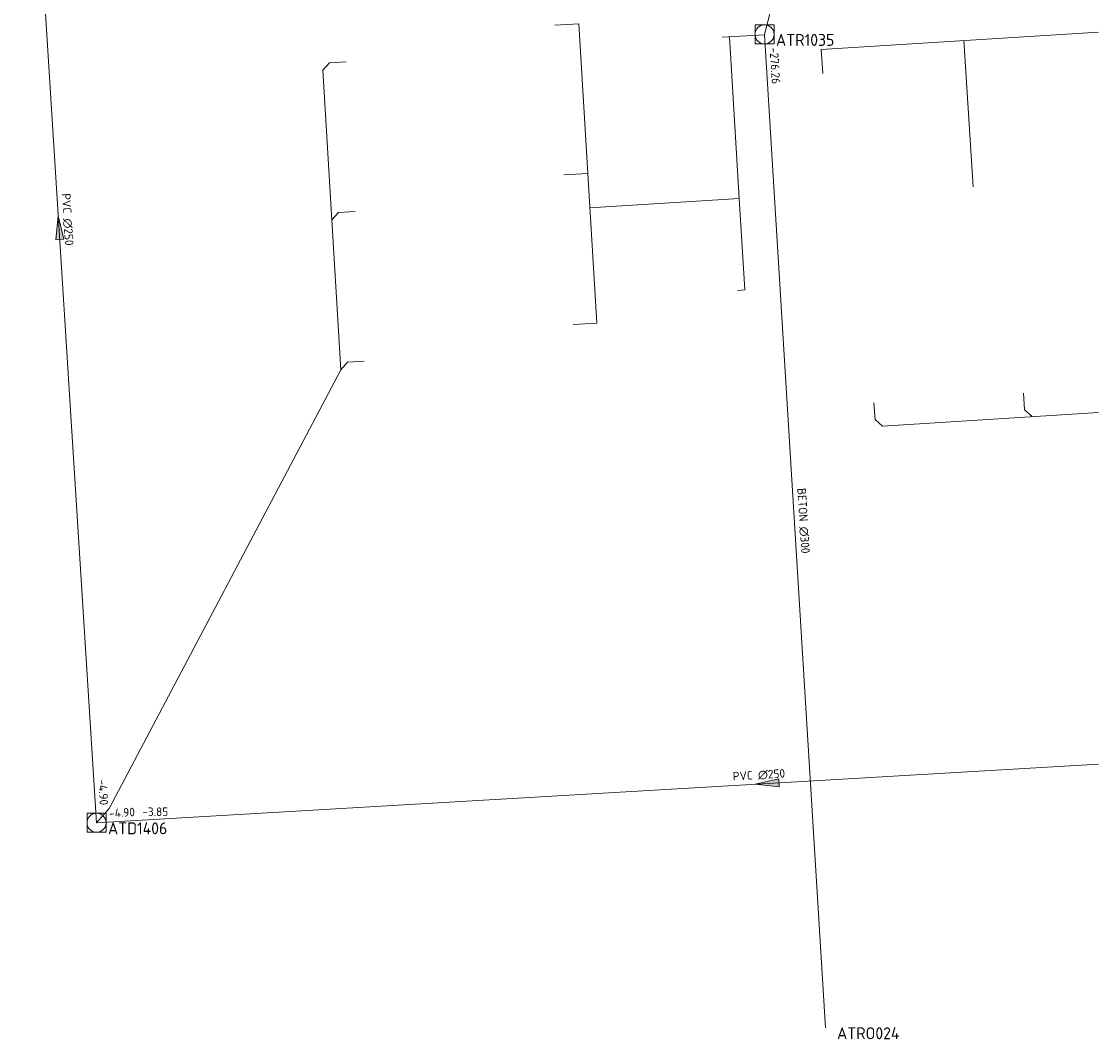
# Model space of a CAD drawing. Header units: metres. Extents: x 162232 to 162755, y 502539 to 502988.
# Tile 30 of 64: x 162710 to 162755, y 502539 to 502581. Entities that reach past the tile are written whole.
import ezdxf

# ---------------------------------------------------------------- set-up
doc = ezdxf.new("R2010")
doc.units = ezdxf.units.M
doc.header["$LTSCALE"] = 0.001
for name, color, linetype, lineweight in [('B-WE-RI-HWA_BOB-T18', 150, 'Continuous', 0), ('B-WE-RI-HWA_HUISAANSLUITING_PVC_125-G', 150, 'Continuous', 13), ('B-WE-RI-HWA_MATERIAAL-T18', 150, 'Continuous', 0), ('B-WE-RI-HWA_PUTNUMMER-T25', 150, 'Continuous', 0), ('B-WE-RI-HWA_RIOOLPUT_INSPECTIEPUT-S', 150, 'Continuous', 13), ('B-WE-RI-HWA_TRANSPORTLEIDING_BETON_300-G', 150, 'Continuous', 13), ('B-WE-RI-VWA_BOB-T18', 20, 'Continuous', 0), ('B-WE-RI-VWA_HUISAANSLUITING_PVC_125-G', 20, 'Continuous', 13), ('B-WE-RI-VWA_HUISAANSLUITING_PVC_160-G', 20, 'Continuous', 13), ('B-WE-RI-VWA_MATERIAAL-T18', 20, 'Continuous', 0), ('B-WE-RI-VWA_PUTDEKSELHOOGTE-T18', 20, 'Continuous', 0), ('B-WE-RI-VWA_PUTNUMMER-T25', 20, 'Continuous', 0), ('B-WE-RI-VWA_RIOOLPUT_INSPECTIEPUT-S', 20, 'Continuous', 13), ('B-WE-RI-VWA_STROOMRICHTING-S', 20, 'Continuous', 13), ('B-WE-RI-VWA_TRANSPORTLEIDING_PVC_250-G', 20, 'Continuous', 13), ('Default', 7, 'Continuous', 0)]:
    doc.layers.add(name, color=color, linetype=linetype, lineweight=lineweight)
doc.styles.add('NLCS-ISO', font='NLCS-ISO.ttf')

# ---------------------------------------------------------------- blocks, each defined once
blk = doc.blocks.new('SRI-STROOMRICHTING-SO')
at = {"layer": 'Default', "linetype": 'Continuous'}
blk.add_hatch(color=256, dxfattribs=at).paths.add_polyline_path([(-0.0025, 0.00083), (-0.0025, -0.00083), (0.0025, 0)])
at = {"flags": 128}
blk.add_lwpolyline([(0.0025, 0), (-0.0025, -0.00083), (-0.0025, 0.00083), (0.0025, 0)], dxfattribs=at)
blk = doc.blocks.new('B-SRI-PUT_VWA-SO')
at = {"flags": 128}
for points in [[(-0.002, 0.002), (0.002, 0.002), (0.002, -0.002), (-0.002, -0.002), (-0.002, 0.002)], [(0.002, -0.002), (0.002, 0.002), (-0.002, 0.002), (-0.002, -0.002), (0.002, -0.002)]]:
    blk.add_lwpolyline(points, dxfattribs=at)
blk.add_circle((0, 0), 0.002)
blk = doc.blocks.new('B-SRI-PUT_HWA-SO')
at = {"flags": 128}
blk.add_lwpolyline([(-0.002, -0.002), (0.002, -0.002), (0.002, 0.002), (-0.002, 0.002), (-0.002, -0.002)], dxfattribs=at)
blk.add_circle((0, 0), 0.002)

msp = doc.modelspace()

# ---------------------------------------------------------------- linework, layer by layer
at = {"layer": 'B-WE-RI-HWA_HUISAANSLUITING_PVC_125-G'}
msp.add_line((162743.816, 502580.022), (162755.447, 502580.759), dxfattribs=at)
at = {"layer": 'B-WE-RI-HWA_HUISAANSLUITING_PVC_125-G', "flags": 128}
for points in [[(162733.643, 502581.108), (162732.645, 502581.047)], [(162733.643, 502581.108), (162734.404, 502568.551)], [(162739.667, 502580.539), (162741.436, 502580.646)], [(162739.968, 502580.557), (162740.379, 502573.771)], [(162743.816, 502580.022), (162743.879, 502579.024)], [(162749.798, 502580.401), (162750.186, 502574.273)], [(162734.023, 502574.83), (162733.025, 502574.769)], [(162740.379, 502573.771), (162734.111, 502573.392)], [(162740.611, 502569.94), (162740.379, 502573.771)], [(162740.311, 502569.922), (162740.611, 502569.94)], [(162734.404, 502568.551), (162733.406, 502568.49)]]:
    msp.add_lwpolyline(points, dxfattribs=at)
at = {"layer": 'B-WE-RI-HWA_TRANSPORTLEIDING_BETON_300-G', "flags": 128}
for points in [[(162745.336, 502595.881), (162741.44, 502580.661)], [(162741.44, 502580.661), (162741.436, 502580.645), (162744, 502539)]]:
    msp.add_lwpolyline(points, dxfattribs=at)
at = {"layer": 'B-WE-RI-VWA_HUISAANSLUITING_PVC_125-G', "flags": 128}
for points in [[(162722.905, 502579.154), (162723.186, 502579.472)], [(162723.186, 502579.472), (162723.885, 502579.514)], [(162723.565, 502573.194), (162724.264, 502573.236)], [(162723.284, 502572.876), (162723.565, 502573.194)], [(162723.663, 502566.597), (162723.944, 502566.915)], [(162723.944, 502566.915), (162724.643, 502566.957)], [(162752.351, 502564.911), (162752.307, 502565.61)], [(162746.074, 502564.514), (162746.03, 502565.213)], [(162752.67, 502564.631), (162752.351, 502564.911)], [(162746.393, 502564.233), (162746.074, 502564.514)], [(162713.949, 502548.193), (162713.417, 502547.595)]]:
    msp.add_lwpolyline(points, dxfattribs=at)
at = {"layer": 'B-WE-RI-VWA_HUISAANSLUITING_PVC_160-G'}
msp.add_line((162746.393, 502564.233), (162755.447, 502564.806), dxfattribs=at)
at = {"layer": 'B-WE-RI-VWA_HUISAANSLUITING_PVC_160-G', "flags": 128}
for points in [[(162722.905, 502579.154), (162723.663, 502566.597)], [(162713.949, 502548.193), (162723.663, 502566.597)]]:
    msp.add_lwpolyline(points, dxfattribs=at)
at = {"layer": 'B-WE-RI-VWA_TRANSPORTLEIDING_PVC_250-G'}
msp.add_line((162713.417, 502547.595), (162755.447, 502550.055), dxfattribs=at)
at = {"layer": 'B-WE-RI-VWA_TRANSPORTLEIDING_PVC_250-G', "flags": 128}
msp.add_lwpolyline([(162710.27, 502597.52), (162713.417, 502547.595)], dxfattribs=at)

# ---------------------------------------------------------------- block references
at = {"layer": 'B-WE-RI-HWA_RIOOLPUT_INSPECTIEPUT-S', "linetype": 'Continuous', "lineweight": 0, "xscale": 200, "yscale": 200}
msp.add_blockref('B-SRI-PUT_HWA-SO', (162741.44, 502580.661), dxfattribs=at)
at = {"layer": 'B-WE-RI-VWA_RIOOLPUT_INSPECTIEPUT-S', "linetype": 'Continuous', "lineweight": 0, "xscale": 200, "yscale": 200}
msp.add_blockref('B-SRI-PUT_VWA-SO', (162713.417, 502547.595), dxfattribs=at)
at = {"layer": 'B-WE-RI-VWA_STROOMRICHTING-S', "linetype": 'Continuous', "lineweight": 0, "xscale": 200, "yscale": 200}
for p, rotation in [((162711.843, 502572.557), 93.60684174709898), ((162741.543, 502549.242), 183.3503388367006)]:
    msp.add_blockref('SRI-STROOMRICHTING-SO', p, dxfattribs=dict(at, rotation=rotation))

# ---------------------------------------------------------------- texts
at = {"layer": 'B-WE-RI-HWA_BOB-T18', "linetype": 'Continuous', "lineweight": 0, "insert": (162741.651, 502580.107), "char_height": 0.36, "attachment_point": 7, "rotation": 273.5231, "line_spacing_factor": 0.8, "style": 'NLCS-ISO'}
msp.add_mtext('{\\C256;-276.26}', dxfattribs=at)
at = {"layer": 'B-WE-RI-HWA_MATERIAAL-T18', "linetype": 'Continuous', "lineweight": 0, "insert": (162742.873, 502560.249), "char_height": 0.36, "attachment_point": 8, "rotation": 273.5231, "line_spacing_factor": 0.8, "style": 'NLCS-ISO'}
msp.add_mtext('{\\C256;BETON ∅300}', dxfattribs=at)
at = {"layer": 'B-WE-RI-HWA_PUTNUMMER-T25', "linetype": 'Continuous', "lineweight": 0, "char_height": 0.5, "attachment_point": 7, "line_spacing_factor": 0.8, "style": 'NLCS-ISO'}
for s, insert in [('{\\C256;ATR1035}', (162741.92, 502580.176)), ('{\\C256;ATRO024}', (162744.48, 502538.515))]:
    msp.add_mtext(s, dxfattribs=dict(at, insert=insert))
at = {"layer": 'B-WE-RI-VWA_BOB-T18', "linetype": 'Continuous', "lineweight": 0, "char_height": 0.36, "attachment_point": 7, "line_spacing_factor": 0.8, "style": 'NLCS-ISO'}
for insert, rotation in [((162713.485, 502549.403), 273.6068), ((162713.955, 502547.808), 3.3503)]:
    msp.add_mtext('{\\C256;-4.90}', dxfattribs=dict(at, insert=insert, rotation=rotation))
at = {"layer": 'B-WE-RI-VWA_MATERIAAL-T18', "linetype": 'Continuous', "lineweight": 0, "char_height": 0.36, "attachment_point": 8, "line_spacing_factor": 0.8, "style": 'NLCS-ISO'}
for insert, rotation in [((162712.004, 502572.887), 273.6068), ((162741.214, 502549.404), 3.3503)]:
    msp.add_mtext('{\\C256;PVC ∅250}', dxfattribs=dict(at, insert=insert, rotation=rotation))
at = {"layer": 'B-WE-RI-VWA_PUTDEKSELHOOGTE-T18', "linetype": 'Continuous', "lineweight": 0, "insert": (162715.337, 502547.876), "char_height": 0.36, "attachment_point": 7, "line_spacing_factor": 0.8, "style": 'NLCS-ISO'}
msp.add_mtext('{\\C256;-3.85}', dxfattribs=at)
at = {"layer": 'B-WE-RI-VWA_PUTNUMMER-T25', "linetype": 'Continuous', "lineweight": 0, "insert": (162713.897, 502547.11), "char_height": 0.5, "attachment_point": 7, "line_spacing_factor": 0.8, "style": 'NLCS-ISO'}
msp.add_mtext('{\\C256;ATD1406}', dxfattribs=at)

doc.saveas('drawing.dxf')
